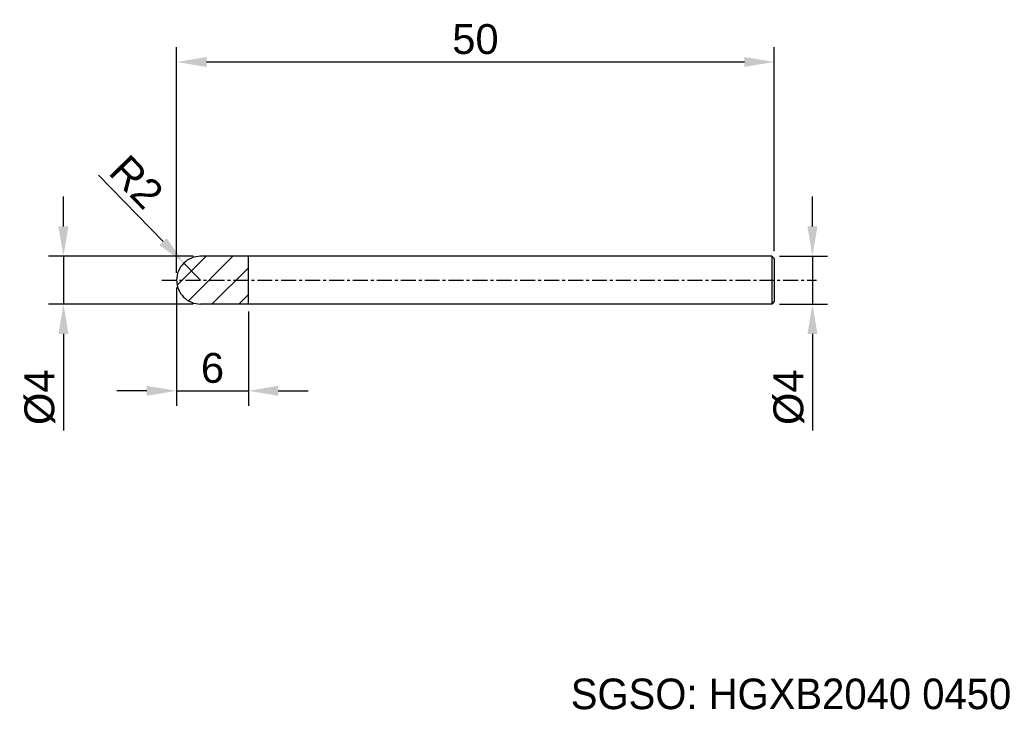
# Model space of a CAD drawing. Header units: millimetres. Extents: x 7863.3 to 7945.7, y 6080.9 to 6138.6.
import ezdxf
from ezdxf.enums import TextEntityAlignment as Align

# ---------------------------------------------------------------- set-up
doc = ezdxf.new("R2010")
doc.units = ezdxf.units.MM
doc.linetypes.add('CENTER', pattern=[2, 1.25, -0.25, 0.25, -0.25])
for name, color, linetype, lineweight in [('SK1', 4, 'Continuous', 25), ('SK4', 2, 'Continuous', 25), ('SK6', 5, 'Continuous', 25)]:
    doc.layers.add(name, color=color, linetype=linetype, lineweight=lineweight)
doc.styles.add('MS PGothic', font='txt')
doc.styles.get("Standard").update_dxf_attribs({"font": 'arial.ttf'})
doc.dimstyles.new('ISO-25', dxfattribs={"dimtxt": 2.5, "dimasz": 2.5, "dimexe": 1.25, "dimexo": 0.625, "dimtad": 1, "dimtxsty": 'Standard', "dimcen": 2.5, "dimadec": 0, "dimazin": 0, "dimtfac": 1, "dimtmove": 0, "dimatfit": 3, "dimfxl": 1, "dimarcsym": 0})

# ---------------------------------------------------------------- blocks, each defined once
blk = doc.blocks.new('*D86')
at = {"color": 0, "linetype": 'ByBlock', "lineweight": -2, "transparency": 16777216}
for p, q in [((7929.671, 6121.315), (7929.671, 6123.815)), ((7926.902, 6118.815), (7930.921, 6118.815)), ((7929.671, 6118.815), (7929.671, 6114.815)), ((7926.902, 6114.815), (7930.921, 6114.815)), ((7929.671, 6112.315), (7929.671, 6104.216))]:
    blk.add_line(p, q, dxfattribs=at)
at = {"color": 0, "linetype": 'ByBlock', "transparency": 16777216}
for points in [[(7929.255, 6121.315), (7930.088, 6121.315), (7929.671, 6118.815)], [(7929.255, 6112.315), (7930.088, 6112.315), (7929.671, 6114.815)]]:
    blk.add_solid(points, dxfattribs=at)
at = {"layer": 'Defpoints', "color": 0, "linetype": 'ByBlock', "transparency": 16777216}
for p in [(7926.277, 6118.815), (7926.277, 6114.815), (7929.671, 6114.815)]:
    blk.add_point(p, dxfattribs=at)
at = {"color": 0, "linetype": 'ByBlock', "transparency": 16777216, "insert": (7927.7, 6107.015), "char_height": 2.5, "attachment_point": 5, "rotation": 90}
blk.add_mtext('{\\fArial|b0|i0|c134|p34;%%C}4', dxfattribs=at)
blk = doc.blocks.new('*D87')
at = {"color": 0, "linetype": 'ByBlock', "lineweight": -2, "transparency": 16777216}
for p, q in [((7876.477, 6117.44), (7876.477, 6136.332)), ((7926.477, 6119.24), (7926.477, 6136.332)), ((7878.977, 6135.082), (7923.977, 6135.082))]:
    blk.add_line(p, q, dxfattribs=at)
at = {"color": 0, "linetype": 'ByBlock', "transparency": 16777216}
for points in [[(7878.977, 6135.499), (7878.977, 6134.665), (7876.477, 6135.082)], [(7923.977, 6135.499), (7923.977, 6134.665), (7926.477, 6135.082)]]:
    blk.add_solid(points, dxfattribs=at)
at = {"layer": 'Defpoints', "color": 0, "linetype": 'ByBlock', "transparency": 16777216}
for p in [(7926.477, 6135.082), (7926.477, 6118.615), (7876.477, 6116.815)]:
    blk.add_point(p, dxfattribs=at)
at = {"color": 0, "linetype": 'ByBlock', "transparency": 16777216, "insert": (7901.477, 6136.983), "char_height": 2.5, "attachment_point": 5}
blk.add_mtext('50', dxfattribs=at)
blk = doc.blocks.new('*D88')
at = {"color": 0, "linetype": 'ByBlock', "lineweight": -2, "transparency": 16777216}
for p, q in [((7869.943, 6125.611), (7875.343, 6120.045)), ((7878.477, 6116.815), (7877.084, 6118.25))]:
    blk.add_line(p, q, dxfattribs=at)
at = {"color": 0, "linetype": 'ByBlock', "transparency": 16777216}
blk.add_solid([(7875.642, 6120.335), (7875.044, 6119.754), (7877.084, 6118.25)], dxfattribs=at)
at = {"layer": 'Defpoints', "color": 0, "linetype": 'ByBlock', "transparency": 16777216}
for p in [(7877.084, 6118.25), (7878.477, 6116.815)]:
    blk.add_point(p, dxfattribs=at)
at = {"color": 0, "linetype": 'ByBlock', "transparency": 16777216, "insert": (7873.122, 6125.034), "char_height": 2.5, "attachment_point": 5, "rotation": 314.12969}
blk.add_mtext('R2', dxfattribs=at)
blk = doc.blocks.new('*D94')
at = {"color": 0, "linetype": 'ByBlock', "lineweight": -2, "transparency": 16777216}
for p, q in [((7876.477, 6116.19), (7876.477, 6106.301)), ((7882.477, 6114.19), (7882.477, 6106.301)), ((7873.977, 6107.551), (7871.477, 6107.551)), ((7876.477, 6107.551), (7882.477, 6107.551)), ((7884.977, 6107.551), (7887.477, 6107.551))]:
    blk.add_line(p, q, dxfattribs=at)
at = {"color": 0, "linetype": 'ByBlock', "transparency": 16777216}
for points in [[(7873.977, 6107.967), (7873.977, 6107.134), (7876.477, 6107.551)], [(7884.977, 6107.967), (7884.977, 6107.134), (7882.477, 6107.551)]]:
    blk.add_solid(points, dxfattribs=at)
at = {"layer": 'Defpoints', "color": 0, "linetype": 'ByBlock', "transparency": 16777216}
for p in [(7876.477, 6116.815), (7882.477, 6114.815), (7882.477, 6107.551)]:
    blk.add_point(p, dxfattribs=at)
at = {"color": 0, "linetype": 'ByBlock', "transparency": 16777216, "insert": (7879.477, 6109.452), "char_height": 2.5, "attachment_point": 5}
blk.add_mtext('6', dxfattribs=at)
blk = doc.blocks.new('*D95')
at = {"color": 0, "linetype": 'ByBlock', "lineweight": -2, "transparency": 16777216}
for p, q in [((7867.008, 6121.315), (7867.008, 6123.815)), ((7877.852, 6118.815), (7865.758, 6118.815)), ((7867.008, 6118.815), (7867.008, 6114.815)), ((7877.849, 6114.815), (7865.758, 6114.815)), ((7867.008, 6112.315), (7867.008, 6104.216))]:
    blk.add_line(p, q, dxfattribs=at)
at = {"color": 0, "linetype": 'ByBlock', "transparency": 16777216}
for points in [[(7866.592, 6121.315), (7867.425, 6121.315), (7867.008, 6118.815)], [(7866.592, 6112.315), (7867.425, 6112.315), (7867.008, 6114.815)]]:
    blk.add_solid(points, dxfattribs=at)
at = {"layer": 'Defpoints', "color": 0, "linetype": 'ByBlock', "transparency": 16777216}
for p in [(7867.008, 6118.815), (7878.477, 6118.815), (7878.474, 6114.815)]:
    blk.add_point(p, dxfattribs=at)
at = {"color": 0, "linetype": 'ByBlock', "transparency": 16777216, "insert": (7865.037, 6107.015), "char_height": 2.5, "attachment_point": 5, "rotation": 90}
blk.add_mtext('%%C4', dxfattribs=at)

msp = doc.modelspace()

# ---------------------------------------------------------------- hatches: boundary and pattern name
at = {"linetype": 'ByBlock'}
h = msp.add_hatch(dxfattribs=at)
h.set_pattern_fill('ANSI31', color=6, scale=0.5)
h.paths.add_polyline_path([(7882.477, 6118.815), (7878.473, 6118.815, 0.413757), (7876.477, 6116.815), (7882.477, 6116.815)])
h.paths.add_polyline_path([(7882.477, 6116.815), (7876.477, 6116.815, 0.414556), (7878.479, 6114.815), (7882.477, 6114.815)])

# ---------------------------------------------------------------- linework, layer by layer
at = {"color": 4, "linetype": 'ByBlock'}
msp.add_line((7882.477, 6114.815), (7882.477, 6118.815), dxfattribs=at)
at = {"layer": 'SK1', "linetype": 'Continuous'}
for p, q in [((7926.277, 6118.815), (7878.473, 6118.815)), ((7926.277, 6118.815), (7926.477, 6118.615)), ((7926.277, 6118.815), (7926.277, 6114.815)), ((7926.477, 6118.615), (7926.477, 6115.015)), ((7926.477, 6115.015), (7926.277, 6114.815)), ((7926.277, 6114.815), (7878.474, 6114.815))]:
    msp.add_line(p, q, dxfattribs=at)
at = {"layer": 'SK1', "color": 4, "linetype": 'Continuous'}
for start, end in [(90, 180.00003), (179.99997, 270)]:
    msp.add_arc((7878.477, 6116.815), 2, start, end, dxfattribs=at)
at = {"layer": 'SK4', "linetype": 'CENTER'}
msp.add_line((7875.231, 6116.815), (7930.015, 6116.815), dxfattribs=at)

# ---------------------------------------------------------------- texts
at = {"layer": 'SK6', "color": 5, "linetype": 'Continuous', "style": 'MS PGothic'}
msp.add_text('SGSO: HGXB2040 0450', height=2.55961, dxfattribs=at).set_placement((7909.453, 6080.128), align=Align.BOTTOM_LEFT)

# ---------------------------------------------------------------- dimensions: what is measured, and where the dimension line sits
at = {"linetype": 'ByBlock'}
dim = msp.add_linear_dim(base=(7926.477, 6135.082), p1=(7876.477, 6116.815), p2=(7926.477, 6118.615), dimstyle='ISO-25', dxfattribs=at)
dim.commit()
dim.dimension.update_dxf_attribs({"geometry": '*D87', "text_midpoint": (7901.477, 6135.082), "dimtype": 160})
dim = msp.add_radius_dim(center=(7878.477, 6116.815), mpoint=(7877.084, 6118.25), dimstyle='ISO-25', dxfattribs=at)
dim.commit()
dim.dimension.update_dxf_attribs({"geometry": '*D88', "text_midpoint": (7873.122, 6125.034)})
for base, p1, p2, text, picture, middle in [((7867.008, 6118.815), (7878.474, 6114.815), (7878.477, 6118.815), '%%C<>', '*D95', (7867.008, 6107.015)), ((7929.671, 6114.815), (7926.277, 6118.815), (7926.277, 6114.815), '{\\fArial|b0|i0|c134|p34;%%C}<>', '*D86', (7929.671, 6107.015))]:
    dim = msp.add_linear_dim(base=base, p1=p1, p2=p2, angle=90, text=text, dimstyle='ISO-25', dxfattribs=at)
    dim.commit()
    dim.dimension.update_dxf_attribs({"geometry": picture, "text_midpoint": middle, "dimtype": 160})
dim = msp.add_linear_dim(base=(7882.477, 6107.551), p1=(7876.477, 6116.815), p2=(7882.477, 6114.815), dimstyle='ISO-25', dxfattribs=at)
dim.commit()
dim.dimension.update_dxf_attribs({"geometry": '*D94', "text_midpoint": (7879.477, 6109.452)})

doc.saveas('drawing.dxf')
